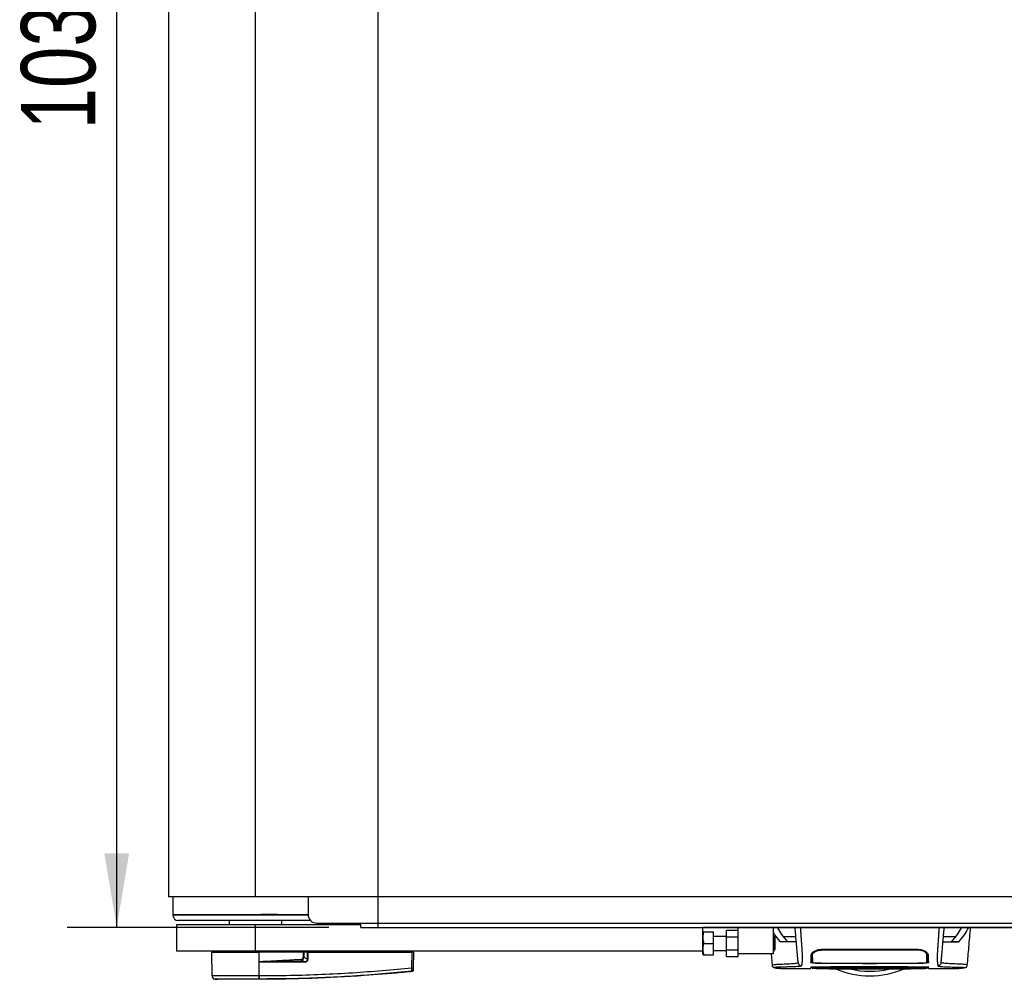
# Model space of a CAD drawing. Header units: millimetres. Extents: x 0 to 420, y 0 to 297.
# Tile 3 of 64: x 51 to 91, y 69 to 108. Entities that reach past the tile are written whole.
import ezdxf

# ---------------------------------------------------------------- set-up
doc = ezdxf.new("R2010")
doc.units = ezdxf.units.MM
doc.layers.add('QUOTE', color=174, linetype='Continuous')
doc.styles.add('SLDTEXTSTYLE3', font='TXT', dxfattribs={"width": 0.75})
doc.dimstyles.new('SLDDIMSTYLE0', dxfattribs={"dimtxt": 3, "dimasz": 3, "dimexe": 0, "dimexo": 0.0625, "dimgap": 0.75, "dimtad": 1, "dimlfac": 14.104679, "dimrnd": 1e-09, "dimzin": 12, "dimdsep": 46, "dimtxsty": 'SLDTEXTSTYLE3', "dimsah": 1, "dimcen": 0.09, "dimadec": 0, "dimazin": 3, "dimtfac": 1, "dimtdec": 3, "dimtofl": 0, "dimtmove": 0, "dimatfit": 3, "dimfxl": 0, "dimfrac": 2, "dimtolj": 1, "dimtzin": 12, "dimarcsym": 0})

# ---------------------------------------------------------------- blocks, each defined once
blk = doc.blocks.new('_D')
at = {"layer": 'QUOTE'}
for p, q in [((63.376, 144.607), (52.81, 144.607)), ((54.81, 71.227), (54.81, 144.607)), ((63.376, 71.227), (52.81, 71.227))]:
    blk.add_line(p, q, dxfattribs=at)
for points in [[(54.81, 144.607), (54.31, 141.607), (55.31, 141.607)], [(54.81, 71.227), (55.31, 74.227), (54.31, 74.227)]]:
    blk.add_solid(points, dxfattribs=at)
at = {"layer": 'QUOTE', "insert": (50.943, 103.483), "char_height": 3, "attachment_point": 1, "rotation": 90, "style": 'SLDTEXTSTYLE3'}
blk.add_mtext('1035', dxfattribs=at)

msp = doc.modelspace()

# ---------------------------------------------------------------- linework, layer by layer
at = {"color": 7, "linetype": 'Continuous'}
for q in [(65.37602, 144.60658), (211.42685, 71.22668)]:
    msp.add_line((65.37602, 71.22668), q, dxfattribs=at)
at = {"color": 7, "linetype": 'Continuous', "lineweight": 25}
for p, q in [((56.90366, 143.36586), (56.90366, 72.4674)), ((60.41313, 72.4674), (60.41313, 143.36586)), ((60.41313, 72.4674), (56.90366, 72.4674)), ((57.07951, 72.4674), (57.0809, 71.75841)), ((216.38975, 72.4674), (60.41313, 72.4674)), ((62.54009, 72.4674), (62.54009, 71.75841)), ((57.0809, 71.75841), (62.54009, 71.75841)), ((58.55869, 71.72296), (57.0809, 71.72296)), ((57.32905, 71.75841), (57.32905, 71.72296)), ((57.33935, 71.75841), (57.33935, 71.72296)), ((57.47479, 71.75841), (57.47479, 71.72296)), ((62.54186, 71.72296), (58.55869, 71.72296)), ((60.66501, 71.75841), (60.66501, 71.72296)), ((60.70452, 71.75132), (60.66501, 71.75132)), ((60.71351, 71.75132), (60.70452, 71.75132)), ((60.70452, 71.75132), (60.70452, 71.72296)), ((60.85661, 71.75132), (60.71351, 71.75132)), ((60.71351, 71.75132), (60.71351, 71.72296)), ((61.30342, 71.75132), (60.85661, 71.75132)), ((60.85661, 71.75132), (60.85661, 71.72296)), ((61.35001, 71.75841), (61.35001, 71.72296)), ((57.2227, 71.33302), (57.2227, 70.26955)), ((60.41313, 71.33302), (57.2227, 71.33302)), ((62.64142, 71.51027), (57.2936, 71.51027)), ((59.34966, 71.51027), (59.34966, 71.33302)), ((60.41313, 70.26955), (60.41313, 71.33302)), ((64.66704, 71.33302), (60.41313, 71.33302)), ((61.47661, 71.33302), (61.47661, 71.51027)), ((62.89458, 71.40392), (213.9083, 71.40392)), ((64.66704, 71.22668), (64.66704, 71.33302)), ((64.66704, 71.22668), (78.49224, 71.22668)), ((65.37602, 71.22668), (65.37602, 71.40392)), ((78.49224, 70.26955), (78.49224, 71.22668)), ((198.31064, 71.22668), (78.49224, 71.22668)), ((79.91021, 70.1632), (79.91021, 71.22668)), ((81.32818, 71.22668), (81.32818, 70.1632)), ((81.52257, 71.21294), (81.32818, 71.21294)), ((89.21902, 71.21294), (88.93262, 71.21294)), ((89.23056, 71.22668), (89.21902, 71.21294)), ((78.50012, 71.04943), (78.49224, 71.0317)), ((78.5318, 71.04943), (78.91763, 71.04943)), ((78.91763, 70.58859), (78.91763, 71.04943)), ((79.44937, 70.87218), (78.91763, 70.87218)), ((79.44937, 71.12072), (79.91021, 71.12072)), ((79.44937, 70.85466), (79.44937, 71.12072)), ((79.44937, 70.85466), (79.91021, 70.85466)), ((79.44937, 70.32252), (79.44937, 70.85466)), ((81.37072, 70.87218), (81.32818, 70.87218)), ((81.39908, 70.84382), (81.37072, 70.87218)), ((81.37072, 70.305), (81.37072, 70.87218)), ((81.39908, 70.84382), (81.39908, 70.33335)), ((81.74558, 70.86558), (82.246, 70.86558)), ((88.20919, 70.86558), (88.70961, 70.86558)), ((78.5318, 70.58859), (78.91763, 70.58859)), ((78.91763, 70.12775), (78.91763, 70.58859)), ((81.63293, 70.65288), (81.61837, 70.66112)), ((81.61837, 70.66112), (81.91086, 70.66112)), ((88.54433, 70.66112), (88.83681, 70.66112)), ((88.83681, 70.66112), (88.82226, 70.65288)), ((60.41313, 70.26955), (57.2227, 70.26955)), ((58.64098, 70.2341), (58.64927, 69.28469)), ((58.64098, 70.2341), (60.56203, 70.2341)), ((58.67612, 70.26955), (58.6755, 70.2341)), ((78.49224, 70.26955), (60.41313, 70.26955)), ((60.56058, 70.2341), (60.56056, 70.26955)), ((60.56133, 69.28464), (60.56203, 70.2341)), ((60.56203, 70.2341), (60.56237, 70.2341)), ((60.56577, 69.84434), (60.56237, 70.2341)), ((62.35957, 70.2341), (60.56237, 70.2341)), ((62.34845, 70.2341), (62.34819, 70.26955)), ((62.52306, 70.2341), (62.365, 70.2341)), ((62.37238, 70.02565), (62.52194, 69.9479)), ((62.49857, 70.2341), (62.49814, 70.26955)), ((62.52194, 69.9479), (62.52306, 70.2341)), ((62.52306, 70.2341), (62.53632, 70.2341)), ((62.53353, 70.2341), (62.53348, 70.26955)), ((62.53632, 70.2341), (62.5352, 69.9479)), ((62.53632, 70.2341), (66.74173, 70.2341)), ((66.73619, 69.59926), (66.74173, 70.2341)), ((66.73912, 70.2341), (66.73906, 70.26955)), ((66.79368, 70.2341), (66.74173, 70.2341)), ((66.75916, 70.2341), (66.75854, 70.26955)), ((66.79368, 70.2341), (66.78814, 69.59926)), ((75.19768, 70.26955), (75.19768, 70.26777)), ((75.76412, 70.26777), (75.76412, 70.26955)), ((78.49224, 70.14547), (78.49224, 70.26955)), ((78.49224, 70.14547), (78.50012, 70.12775)), ((78.5318, 70.12775), (78.91763, 70.12775)), ((78.91763, 70.305), (79.44937, 70.305)), ((79.44937, 70.32252), (79.91021, 70.32252)), ((79.44937, 70.05646), (79.44937, 70.32252)), ((79.44937, 70.05646), (79.91021, 70.05646)), ((79.91021, 70.05646), (79.91021, 70.1632)), ((81.32818, 70.1632), (79.91021, 70.1632)), ((81.24379, 70.1632), (81.2841, 69.70212)), ((81.32818, 70.305), (81.37072, 70.305)), ((81.37072, 70.305), (81.39908, 70.33335)), ((82.9187, 70.13587), (82.91816, 70.21579)), ((83.27789, 70.31712), (83.2779, 70.35243)), ((83.27789, 70.34754), (87.1773, 70.34754)), ((87.1773, 70.31707), (87.17729, 70.35247)), ((87.54646, 70.17376), (87.52171, 70.22939)), ((87.53649, 70.13583), (87.5366, 70.21592)), ((60.5658, 69.84041), (60.56577, 69.84434)), ((62.37955, 69.83188), (60.71574, 69.83188)), ((60.71665, 69.8502), (62.38045, 69.8502)), ((62.38045, 69.8502), (62.25581, 69.915)), ((81.29266, 69.70253), (81.29241, 69.70285)), ((82.90952, 69.61313), (82.90923, 69.59316)), ((82.90944, 69.60535), (82.90952, 69.60997)), ((83.27789, 69.78558), (84.90855, 69.78558)), ((83.27789, 69.6144), (84.90855, 69.6144)), ((83.30293, 69.78828), (84.944, 69.78838)), ((87.14216, 69.62032), (83.31303, 69.62032)), ((83.47129, 69.64153), (86.99006, 69.64153)), ((83.94257, 69.64829), (86.51263, 69.64829)), ((84.90855, 69.77533), (84.90855, 69.78558)), ((85.54664, 69.77533), (84.90855, 69.77533)), ((84.90855, 69.61631), (85.54664, 69.61631)), ((84.90855, 69.61631), (84.90855, 69.6144)), ((84.944, 69.78838), (84.944, 69.77958)), ((84.944, 69.77958), (85.51119, 69.77959)), ((84.944, 69.61445), (84.944, 69.61631)), ((85.51119, 69.61445), (84.944, 69.61445)), ((85.51119, 69.77959), (85.51119, 69.78838)), ((85.51119, 69.61445), (85.51119, 69.61631)), ((85.54664, 69.77533), (85.54664, 69.78558)), ((85.54664, 69.78558), (87.1773, 69.78558)), ((85.54664, 69.61631), (85.54664, 69.6144)), ((85.54664, 69.6144), (87.1773, 69.6144)), ((87.54593, 69.59561), (87.54563, 69.61557)), ((89.16252, 69.70253), (89.16278, 69.70285)), ((60.56133, 69.28464), (60.57284, 69.28464)), ((66.73636, 69.44904), (66.7364, 69.44905)), ((81.6284, 69.57878), (82.84817, 69.57878)), ((82.90902, 69.58146), (82.90903, 69.58192)), ((82.90923, 69.59297), (82.90929, 69.59667)), ((87.607, 69.57878), (88.8275, 69.57878)), ((88.83673, 69.57947), (88.8275, 69.57948)), ((58.77605, 69.14492), (58.89937, 69.13517)), ((60.56122, 69.13517), (60.56113, 69.13517))]:
    msp.add_line(p, q, dxfattribs=at)
at = {"color": 7, "linetype": 'Continuous', "lineweight": 25, "flags": 128}
for points in [[(61.30485, 71.75841), (61.30389, 71.75347), (61.30121, 71.74305), (61.29798, 71.73451), (61.2943, 71.72818), (61.29032, 71.72428), (61.2862, 71.72296)], [(60.71665, 69.8502), (60.63216, 69.84692), (60.56577, 69.84434)], [(82.91282, 70.00624), (82.91285, 69.95541), (82.91289, 69.90458), (82.91297, 69.8073)], [(83.27789, 69.6138), (83.67493, 69.61381), (84.944, 69.61385)], [(85.51119, 69.78838), (86.77637, 69.78833), (87.15226, 69.78828)], [(85.51119, 69.61385), (86.22021, 69.61383), (87.1773, 69.6138)], [(87.54222, 69.8073), (87.54231, 69.90677), (87.54234, 69.93287), (87.54238, 69.98428), (87.5424, 70.00624)]]:
    msp.add_lwpolyline(points, dxfattribs=at)
at = {"color": 7, "linetype": 'Continuous', "lineweight": 25}
for centre, radius, start, end in [((57.2936, 71.72296), 0.2127, 180, 270), ((62.89458, 71.75841), 0.35449, 180, 270), ((60.86262, 69.83379), 0.14689, 173.585658, 180.74759), ((111.22463, 72.2817), 49.02598, 182.731259, 182.766996), ((62.52642, 69.83379), 0.14689, 173.585658, 180.74759), ((62.52857, 68.14212), 1.80579, 89.78976, 90.21024), ((58.79106, 69.28592), 0.1418, 180.500011, 263.923128), ((60.02868, 69.25505), 0.53348, 348.081743, 3.180073), ((60.04025, 69.25469), 0.53343, 348.120168, 3.219012), ((66.76217, 71.16888), 1.56983, 269.051899, 270.948101), ((66.73087, 69.51615), 0.05655, 276.104195, 359.384141), ((85.22759, 72.82189), 3.54492, 247.229382, 292.883607), ((85.22759, 72.82189), 3.36218, 256.526839, 283.39008), ((57.68595, 69.47276), 2.89494, 353.303191, 353.496611)]:
    msp.add_arc(centre, radius, start, end, dxfattribs=at)
for centre, major_axis, ratio, start_param, end_param in [((62.19705, 70.0656), (0.1418, -0.07495), 0.66301777, 5.44064323, 6.61753007), ((62.19705, 70.06591), (0.16245, -0.08643), 0.77058227, 5.44273149, 6.61961833), ((62.28362, 70.02016), (0.24107, -0.11857), 0.60672542, 5.39359838, 6.57048522), ((62.28541, 70.01998), (0.22807, -0.11289), 0.5569608, 5.39481108, 6.57169792)]:
    msp.add_ellipse(centre, major_axis=major_axis, ratio=ratio, start_param=start_param, end_param=end_param, dxfattribs=at)
for points, knots in [([(81.51082, 71.22668), (81.5123, 71.22627), (81.51587, 71.2253), (81.5201, 71.21749), (81.52257, 71.21294)], [0, 0, 0, 0, 0.41680744, 1, 1, 1, 1]), ([(81.91086, 70.66112), (81.82669, 70.75806), (81.66831, 70.94047), (81.56907, 71.12601), (81.52257, 71.21294)], [0, 0, 0, 0, 0.53144215, 1, 1, 1, 1]), ([(82.33858, 69.80744), (82.33808, 69.81315), (82.33706, 69.82478), (82.33504, 69.84782), (82.33268, 69.87483), (82.33009, 69.9044), (82.3274, 69.93517), (82.32534, 69.95873), (82.32391, 69.97508), (82.32316, 69.98361), (82.32239, 69.99242), (82.3216, 70.00149), (82.32078, 70.01084), (82.31995, 70.02031), (82.31907, 70.03043), (82.31808, 70.04169), (82.31694, 70.05476), (82.31564, 70.06965), (82.31423, 70.08567), (82.31268, 70.10338), (82.31092, 70.12359), (82.30866, 70.14939), (82.3057, 70.1832), (82.30151, 70.23108), (82.29554, 70.29929), (82.28675, 70.39986), (82.27641, 70.51797), (82.26597, 70.6373), (82.25633, 70.74748), (82.24789, 70.844), (82.23966, 70.93803), (82.23332, 71.01047), (82.22802, 71.0711), (82.2237, 71.12048), (82.21912, 71.17279), (82.216, 71.20846), (82.21441, 71.22668)], [0, 0, 0, 0, 0.06946876, 0.14129082, 0.21546943, 0.28878046, 0.35249328, 0.41592792, 0.43212319, 0.44863682, 0.46546884, 0.48261925, 0.50008806, 0.51787528, 0.53516899, 0.55562395, 0.57924015, 0.60601761, 0.63595633, 0.6653451, 0.70151587, 0.73871879, 0.77505525, 0.80544439, 0.8348007, 0.86386977, 0.89313471, 0.91269266, 0.93347159, 0.95287654, 0.9643483, 0.97519881, 0.98089522, 0.9869973, 0.99335869, 1, 1, 1, 1]), ([(82.42791, 71.22668), (82.43001, 71.19706), (82.43422, 71.13781), (82.43993, 71.04992), (82.44423, 70.97849), (82.44735, 70.92297), (82.44963, 70.88133), (82.45168, 70.84369), (82.45365, 70.80709), (82.45578, 70.76915), (82.46015, 70.69564), (82.46766, 70.60025), (82.47676, 70.48109), (82.48555, 70.35993), (82.49363, 70.24118), (82.50059, 70.12976), (82.50492, 70.0471), (82.50641, 70.00023), (82.50643, 69.9701), (82.50565, 69.9481), (82.50443, 69.93168), (82.50315, 69.91819), (82.50218, 69.90873), (82.50127, 69.90019), (82.50042, 69.89246), (82.49951, 69.88437), (82.49854, 69.87593), (82.49752, 69.86718), (82.4964, 69.8579), (82.49509, 69.84732), (82.49348, 69.83464), (82.49152, 69.8193), (82.48943, 69.80309), (82.48727, 69.78631), (82.48536, 69.77101), (82.48356, 69.75605), (82.48186, 69.74031), (82.48033, 69.72361), (82.47931, 69.70667), (82.479, 69.69136), (82.47956, 69.68242), (82.47983, 69.67805)], [0, 0, 0, 0, 0.01040061, 0.02080672, 0.03106116, 0.03614099, 0.04145683, 0.04698488, 0.05107961, 0.056575, 0.06335413, 0.08477825, 0.10578404, 0.12644249, 0.15396653, 0.18250697, 0.21827305, 0.25692616, 0.28371553, 0.31573913, 0.35433978, 0.37618226, 0.39782595, 0.41302567, 0.42902685, 0.44584073, 0.46347795, 0.48194851, 0.50126173, 0.52284596, 0.55053669, 0.58490472, 0.6264984, 0.66378186, 0.70683381, 0.74242415, 0.78255841, 0.83794342, 0.89093876, 0.94676606, 1, 1, 1, 1]), ([(88.02728, 71.22668), (88.0253, 71.19919), (88.02104, 71.13995), (88.0154, 71.05197), (88.00916, 70.94853), (88.0045, 70.86198), (88.00032, 70.78477), (87.99613, 70.71284), (87.99006, 70.63122), (87.98286, 70.53978), (87.97643, 70.45359), (87.96908, 70.3518), (87.96156, 70.24119), (87.95491, 70.13478), (87.95058, 70.05363), (87.94927, 70.01609), (87.9489, 69.99675), (87.94882, 69.98975), (87.94879, 69.98302), (87.94881, 69.97654), (87.94889, 69.97028), (87.94902, 69.96423), (87.94933, 69.95449), (87.94999, 69.94184), (87.95131, 69.92536), (87.95322, 69.90653), (87.95577, 69.88325), (87.95782, 69.86583), (87.95915, 69.85496), (87.95959, 69.85144), (87.96007, 69.8476), (87.96059, 69.84344), (87.96116, 69.83896), (87.96177, 69.83416), (87.96243, 69.82903), (87.96342, 69.82128), (87.96475, 69.8109), (87.96633, 69.79873), (87.96808, 69.78495), (87.96982, 69.77101), (87.97164, 69.75591), (87.97365, 69.73733), (87.97537, 69.71622), (87.97627, 69.69495), (87.97565, 69.6835), (87.97535, 69.67805)], [0, 0, 0, 0, 0.00965422, 0.02080777, 0.03106144, 0.04695632, 0.05363076, 0.06332171, 0.07944787, 0.09513433, 0.11098812, 0.1264164, 0.15394151, 0.18248268, 0.21412153, 0.25173969, 0.25807756, 0.26470639, 0.27164528, 0.2789144, 0.28653502, 0.29452959, 0.30292173, 0.32825756, 0.35736257, 0.39783448, 0.44561968, 0.50125245, 0.50814496, 0.51574476, 0.52407276, 0.53315127, 0.54300388, 0.5536554, 0.56513175, 0.57745987, 0.6061763, 0.63677252, 0.6637765, 0.70682954, 0.7424198, 0.78369849, 0.86155909, 0.93405144, 1, 1, 1, 1]), ([(88.11661, 69.80744), (88.11711, 69.81315), (88.11813, 69.82478), (88.12014, 69.84782), (88.12251, 69.87483), (88.12509, 69.9044), (88.12779, 69.93517), (88.12985, 69.95873), (88.13128, 69.97508), (88.13202, 69.98361), (88.13279, 69.99242), (88.13359, 70.00149), (88.13441, 70.01084), (88.13523, 70.02031), (88.13612, 70.03043), (88.13711, 70.04169), (88.13825, 70.05476), (88.13955, 70.06965), (88.14095, 70.08567), (88.1425, 70.10338), (88.14427, 70.12359), (88.14653, 70.14939), (88.14949, 70.1832), (88.15367, 70.23108), (88.15964, 70.29929), (88.16844, 70.39986), (88.17877, 70.51797), (88.18921, 70.6373), (88.19885, 70.74748), (88.2073, 70.844), (88.21552, 70.93803), (88.22186, 71.01047), (88.22717, 71.0711), (88.23149, 71.12048), (88.23606, 71.17279), (88.23918, 71.20846), (88.24078, 71.22668)], [0, 0, 0, 0, 0.06946876, 0.14129082, 0.21546943, 0.28878046, 0.35249328, 0.41592792, 0.43212319, 0.44863682, 0.46546884, 0.48261925, 0.50008806, 0.51787528, 0.53516899, 0.55562395, 0.57924015, 0.60601761, 0.63595633, 0.6653451, 0.70151587, 0.73871879, 0.77505525, 0.80544439, 0.8348007, 0.86386977, 0.89313471, 0.91269266, 0.93347159, 0.95287654, 0.9643483, 0.97519881, 0.98089522, 0.9869973, 0.99335869, 1, 1, 1, 1]), ([(88.54433, 70.66112), (88.6285, 70.75806), (88.78688, 70.94047), (88.88612, 71.12601), (88.93262, 71.21294)], [0, 0, 0, 0, 0.53144215, 1, 1, 1, 1]), ([(88.83681, 70.66112), (88.91496, 70.75218), (89.0715, 70.93458), (89.16979, 71.12006), (89.21902, 71.21294)], [0, 0, 0, 0, 0.49918594, 1, 1, 1, 1]), ([(88.93262, 71.21294), (88.93509, 71.21749), (88.93932, 71.2253), (88.94288, 71.22627), (88.94437, 71.22668)], [0, 0, 0, 0, 0.58319256, 1, 1, 1, 1]), ([(89.17109, 69.70212), (89.19245, 69.94654), (89.23687, 70.45473), (89.28137, 70.96291), (89.30447, 71.22668)], [0, 0, 0, 0, 0.48094895, 1, 1, 1, 1]), ([(78.5318, 70.58859), (78.51944, 70.64615), (78.49433, 70.76304), (78.50188, 70.91935), (78.52363, 71.01392), (78.5318, 71.04943)], [0, 0, 0, 0, 0.37729563, 0.76615575, 1, 1, 1, 1]), ([(78.5318, 71.04943), (78.52548, 71.04943), (78.50694, 71.04943), (78.50331, 71.04943), (78.50091, 71.04943)], [0, 0, 0, 0, 0.34090533, 1, 1, 1, 1]), ([(81.61837, 70.66112), (81.53831, 70.75208), (81.42347, 70.88255), (81.35033, 71.01521), (81.32818, 71.05539)], [0, 0, 0, 0, 0.69712502, 1, 1, 1, 1]), ([(78.5318, 70.12775), (78.51944, 70.18531), (78.49433, 70.3022), (78.50188, 70.45851), (78.52363, 70.55308), (78.5318, 70.58859)], [0, 0, 0, 0, 0.37729563, 0.76615575, 1, 1, 1, 1]), ([(82.26461, 70.65288), (82.25961, 70.65288), (82.24962, 70.65288), (82.16597, 70.65288), (82.02067, 70.65288), (81.81575, 70.65288), (81.69387, 70.65288), (81.63293, 70.65288)], [0, 0, 0, 0, 0.12264871, 0.2454767, 0.49573627, 0.74787131, 1, 1, 1, 1]), ([(88.19058, 70.65288), (88.19557, 70.65288), (88.20557, 70.65288), (88.28922, 70.65288), (88.43452, 70.65288), (88.63944, 70.65288), (88.76132, 70.65288), (88.82226, 70.65288)], [0, 0, 0, 0, 0.122648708, 0.245476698, 0.495736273, 0.747871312, 1, 1, 1, 1]), ([(62.34731, 70.02565), (62.3484, 70.06459), (62.35035, 70.1342), (62.35675, 70.20354), (62.35957, 70.2341)], [0, 0, 0, 0, 0.55939227, 1, 1, 1, 1]), ([(62.37238, 70.02565), (62.36822, 70.02564), (62.3608, 70.02561), (62.35143, 70.02564), (62.34731, 70.02565)], [0, 0, 0, 0, 0.56, 1, 1, 1, 1]), ([(62.365, 70.2341), (62.36451, 70.2341), (62.36337, 70.2341), (62.36144, 70.2341), (62.36007, 70.2341), (62.35957, 70.2341)], [0, 0, 0, 0, 0.31939567, 0.74819126, 1, 1, 1, 1]), ([(62.365, 70.2341), (62.36728, 70.19522), (62.37134, 70.12586), (62.37206, 70.05624), (62.37238, 70.02565)], [0, 0, 0, 0, 0.56058603, 1, 1, 1, 1]), ([(78.50136, 70.12775), (78.50356, 70.12775), (78.50689, 70.12775), (78.52547, 70.12775), (78.5318, 70.12775)], [0, 0, 0, 0, 0.6590791, 1, 1, 1, 1]), ([(82.85611, 69.80602), (82.85709, 69.83423), (82.85874, 69.88157), (82.86065, 69.93532), (82.86254, 69.99111), (82.86469, 70.05214), (82.86665, 70.10803), (82.86763, 70.13596)], [0, 0, 0, 0, 0.42314865, 0.71019334, 0.85405024, 0.92708002, 1, 1, 1, 1]), ([(82.86763, 70.13596), (82.87359, 70.15583), (82.8855, 70.19552), (82.96658, 70.26389), (83.07786, 70.31808), (83.19044, 70.34448), (83.25468, 70.34673), (83.27789, 70.34754)], [0, 0, 0, 0, 0.23569901, 0.47102523, 0.71420287, 0.89677912, 1, 1, 1, 1]), ([(82.9419, 70.23603), (82.93785, 70.23252), (82.91264, 70.21067), (82.91051, 70.1906), (82.90873, 70.17376)], [0, 0, 0, 0, 0.16065959, 1, 1, 1, 1]), ([(82.91297, 69.8073), (82.91308, 69.81363), (82.91366, 69.84697), (82.91457, 69.89933), (82.91555, 69.95532), (82.91656, 70.01327), (82.91799, 70.09506), (82.9187, 70.13587)], [0, 0, 0, 0, 0.10240933, 0.53970359, 0.76851946, 0.88450033, 1, 1, 1, 1]), ([(82.9187, 70.13587), (82.92354, 70.15303), (82.93324, 70.18745), (83.00304, 70.24547), (83.10013, 70.29159), (83.19948, 70.31436), (83.25679, 70.31639), (83.27789, 70.31714)], [0, 0, 0, 0, 0.23316514, 0.46784507, 0.70999165, 0.8932536, 1, 1, 1, 1]), ([(87.1773, 70.31709), (87.0435, 70.31718), (86.37451, 70.31767), (85.0747, 70.31826), (83.9087, 70.31753), (83.27789, 70.31714)], [0, 0, 0, 0, 0.10293773, 0.51468867, 1, 1, 1, 1]), ([(87.1773, 70.34754), (87.21807, 70.34506), (87.29948, 70.3401), (87.40992, 70.30372), (87.50356, 70.25245), (87.5721, 70.19123), (87.58249, 70.15408), (87.58756, 70.13596)], [0, 0, 0, 0, 0.18070781, 0.36082696, 0.55652595, 0.78366481, 1, 1, 1, 1]), ([(87.53649, 70.13583), (87.53165, 70.15299), (87.52194, 70.18742), (87.45211, 70.24544), (87.35501, 70.29156), (87.25566, 70.31432), (87.19838, 70.31634), (87.1773, 70.31709)], [0, 0, 0, 0, 0.23322605, 0.46795306, 0.7101047, 0.8933472, 1, 1, 1, 1]), ([(87.53649, 70.13583), (87.53716, 70.09717), (87.53851, 70.01998), (87.5393, 69.97469), (87.54003, 69.93295), (87.54092, 69.88197), (87.54169, 69.83747), (87.54222, 69.8073)], [0, 0, 0, 0, 0.10832852, 0.21630795, 0.32475275, 0.54221862, 1, 1, 1, 1]), ([(87.5385, 70.0202), (87.53821, 70.03857), (87.53773, 70.06898), (87.53729, 70.11467), (87.53704, 70.15386), (87.53689, 70.18256), (87.53681, 70.20461), (87.53677, 70.21576)], [0, 0, 0, 0, 0.42959393, 0.71082622, 0.80196602, 0.89986058, 1, 1, 1, 1]), ([(87.55226, 69.84151), (87.55163, 69.87738), (87.55069, 69.9312), (87.55003, 69.96932), (87.54921, 70.01604), (87.54906, 70.02453)], [0, 0, 0, 0, 0.62064574, 0.93113403, 1, 1, 1, 1]), ([(87.58756, 70.13596), (87.58856, 70.10729), (87.59058, 70.04989), (87.59278, 69.98736), (87.59465, 69.93228), (87.59656, 69.87834), (87.59816, 69.83231), (87.59907, 69.80602)], [0, 0, 0, 0, 0.0751699, 0.15046197, 0.30471802, 0.60298005, 1, 1, 1, 1]), ([(60.56577, 69.84434), (60.88086, 69.86538), (61.44349, 69.90295), (62.00659, 69.93253), (62.25434, 69.94554)], [0, 0, 0, 0, 0.56002694, 1, 1, 1, 1]), ([(60.71574, 69.83188), (60.70125, 69.83202), (60.65834, 69.83243), (60.60786, 69.83228), (60.57285, 69.83904), (60.5658, 69.84041)], [0, 0, 0, 0, 0.28926734, 0.85682964, 1, 1, 1, 1]), ([(62.25581, 69.915), (61.96853, 69.90202), (61.45552, 69.87884), (60.94242, 69.85895), (60.71665, 69.8502)], [0, 0, 0, 0, 0.55997408, 1, 1, 1, 1]), ([(81.28403, 69.70288), (81.29083, 69.68202), (81.30616, 69.63495), (81.34408, 69.61748), (81.36427, 69.61127), (81.40305, 69.60458), (81.46277, 69.59479), (81.54255, 69.58225), (81.60782, 69.57999), (81.63885, 69.57892)], [0, 0, 0, 0, 0.09524506, 0.21481146, 0.35891782, 0.50454818, 0.68519164, 0.85037784, 1, 1, 1, 1]), ([(81.29241, 69.70285), (81.28991, 69.70493), (81.27876, 69.7142), (81.34962, 69.72921), (81.51102, 69.74717), (81.71036, 69.75107), (81.88652, 69.75943), (82.00754, 69.76619), (82.12536, 69.77432), (82.22973, 69.78381), (82.31643, 69.79459), (82.33118, 69.80315), (82.33858, 69.80744)], [0, 0, 0, 0, 0.05089854, 0.22702003, 0.40458224, 0.58203707, 0.65175173, 0.7214755, 0.79113139, 0.86065893, 0.93011685, 1, 1, 1, 1]), ([(82.47983, 69.67805), (82.47595, 69.675), (82.46826, 69.66895), (82.41778, 69.66114), (82.35326, 69.65428), (82.27712, 69.64839), (82.19637, 69.64349), (82.11505, 69.63954), (82.0391, 69.63657), (81.96838, 69.63437), (81.90376, 69.63282), (81.84258, 69.63183), (81.78486, 69.63136), (81.68282, 69.63184), (81.55541, 69.6284), (81.44116, 69.62093), (81.38656, 69.61261), (81.3837, 69.60385), (81.4246, 69.59538), (81.50322, 69.58519), (81.58744, 69.58132), (81.6284, 69.57944)], [0, 0, 0, 0, 0.03686721, 0.07291704, 0.10855648, 0.14396977, 0.17902456, 0.21178707, 0.24346721, 0.27097218, 0.29845751, 0.32572816, 0.3526519, 0.37978509, 0.47831776, 0.57597942, 0.67287632, 0.75524138, 0.83791931, 0.92119484, 1, 1, 1, 1]), ([(82.33858, 69.80744), (82.34181, 69.79074), (82.34852, 69.75613), (82.38189, 69.71295), (82.42784, 69.68348), (82.46291, 69.67982), (82.47983, 69.67805)], [0, 0, 0, 0, 0.24120147, 0.5, 0.75879853, 1, 1, 1, 1]), ([(82.88008, 69.62289), (82.86397, 69.6233), (82.83117, 69.62416), (82.85031, 69.62498), (82.86005, 69.6254)], [0, 0, 0, 0, 0.49113601, 1, 1, 1, 1]), ([(82.84827, 69.58172), (82.84827, 69.58172), (82.84833, 69.58368), (82.84882, 69.59652), (82.84909, 69.6046), (82.84927, 69.60998)], [0, 0, 0, 0, 0.0000296, 0.33337067, 1, 1, 1, 1]), ([(82.84927, 69.60998), (82.85403, 69.61048), (82.86354, 69.6115), (82.93749, 69.61282), (83.04632, 69.61381), (83.16682, 69.61433), (83.24638, 69.61438), (83.27789, 69.6144)], [0, 0, 0, 0, 0.21474819, 0.42949365, 0.64433813, 0.85913498, 1, 1, 1, 1]), ([(82.85155, 69.62503), (82.85147, 69.62502), (82.85084, 69.62497), (82.85488, 69.62523), (82.86092, 69.62539), (82.86266, 69.62543)], [0, 0, 0, 0, 0.09601438, 0.73999036, 1, 1, 1, 1]), ([(83.27789, 69.78558), (83.23052, 69.7858), (83.13578, 69.78623), (83.00946, 69.78967), (82.91406, 69.79479), (82.86326, 69.80057), (82.85815, 69.80446), (82.85611, 69.80602)], [0, 0, 0, 0, 0.21411889, 0.42823185, 0.64257183, 0.85709722, 1, 1, 1, 1]), ([(82.85673, 69.84151), (82.85873, 69.83911), (82.86129, 69.83604), (82.89262, 69.83351), (82.89948, 69.83296)], [0, 0, 0, 0, 0.78096225, 1, 1, 1, 1]), ([(82.86005, 69.6254), (82.979, 69.62764), (83.20191, 69.63184), (83.38345, 69.63395), (83.46234, 69.64072), (83.47812, 69.64207)], [0, 0, 0, 0, 0.47789779, 0.89561471, 1, 1, 1, 1]), ([(83.31303, 69.62032), (83.28914, 69.62033), (83.2127, 69.62036), (83.08655, 69.62075), (82.96423, 69.62164), (82.89303, 69.62243), (82.8805, 69.62287), (82.88008, 69.62289)], [0, 0, 0, 0, 0.130278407, 0.416908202, 0.703504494, 0.990072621, 1, 1, 1, 1]), ([(82.91297, 69.8073), (82.91725, 69.80512), (82.92582, 69.80077), (82.99318, 69.79509), (83.09235, 69.79086), (83.20202, 69.78863), (83.27434, 69.7884), (83.30293, 69.78831)], [0, 0, 0, 0, 0.21516442, 0.43033682, 0.64528255, 0.85978468, 1, 1, 1, 1]), ([(83.47812, 69.64207), (83.48009, 69.64223), (83.49101, 69.64311), (83.53714, 69.64475), (83.64367, 69.64665), (83.78425, 69.64802), (83.8898, 69.6482), (83.94257, 69.64829)], [0, 0, 0, 0, 0.05239604, 0.28950373, 0.5264141, 0.76321943, 1, 1, 1, 1]), ([(86.51263, 69.64829), (86.52406, 69.64828), (86.58804, 69.64826), (86.70389, 69.64775), (86.83748, 69.64629), (86.93833, 69.64427), (86.96416, 69.64281), (86.97707, 69.64207)], [0, 0, 0, 0, 0.05157188, 0.28848308, 0.52553485, 0.76276029, 1, 1, 1, 1]), ([(86.97707, 69.64207), (87.05512, 69.63773), (87.20126, 69.62959), (87.43197, 69.6302), (87.56795, 69.6262), (87.59514, 69.6254)], [0, 0, 0, 0, 0.47837414, 0.89568468, 1, 1, 1, 1]), ([(87.54409, 69.62236), (87.54295, 69.62234), (87.52222, 69.6219), (87.438, 69.62121), (87.30153, 69.62046), (87.19528, 69.62036), (87.14216, 69.62032)], [0, 0, 0, 0, 0.01892941, 0.34589896, 0.6729266, 1, 1, 1, 1]), ([(87.15226, 69.78831), (87.19603, 69.78852), (87.28357, 69.78893), (87.40027, 69.79213), (87.48847, 69.79688), (87.53552, 69.80224), (87.54031, 69.80586), (87.54222, 69.8073)], [0, 0, 0, 0, 0.21399393, 0.42798011, 0.64218009, 0.8568088, 1, 1, 1, 1]), ([(87.59907, 69.80602), (87.59449, 69.80368), (87.58531, 69.79899), (87.51269, 69.79287), (87.40564, 69.78831), (87.28692, 69.78592), (87.20846, 69.78567), (87.1773, 69.78558)], [0, 0, 0, 0, 0.21475602, 0.42951429, 0.64422712, 0.85870581, 1, 1, 1, 1]), ([(87.1773, 69.6144), (87.22548, 69.61435), (87.32185, 69.61426), (87.4503, 69.61351), (87.54725, 69.6124), (87.59858, 69.61115), (87.60384, 69.61031), (87.60592, 69.60998)], [0, 0, 0, 0, 0.21471698, 0.42943093, 0.64424617, 0.85905702, 1, 1, 1, 1]), ([(87.54567, 69.60997), (87.54281, 69.61034), (87.53653, 69.61114), (87.48266, 69.61225), (87.39395, 69.61316), (87.28676, 69.61371), (87.21139, 69.61377), (87.1773, 69.6138)], [0, 0, 0, 0, 0.17894419, 0.39401351, 0.60853915, 0.8229777, 1, 1, 1, 1]), ([(87.59514, 69.6254), (87.60036, 69.62522), (87.61708, 69.62462), (87.61156, 69.62355), (87.56613, 69.62275), (87.54409, 69.62236)], [0, 0, 0, 0, 0.189438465, 0.606781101, 1, 1, 1, 1]), ([(87.54567, 69.60997), (87.54569, 69.60856), (87.54575, 69.60531), (87.54581, 69.60157), (87.54585, 69.59946)], [0, 0, 0, 0, 0.43708971, 1, 1, 1, 1]), ([(87.55686, 69.83321), (87.56898, 69.83441), (87.59506, 69.837), (87.59727, 69.83994), (87.59845, 69.84151)], [0, 0, 0, 0, 0.46450973, 1, 1, 1, 1]), ([(87.5947, 69.62535), (87.59761, 69.62526), (87.60207, 69.62512), (87.60213, 69.62511), (87.60215, 69.62511)], [0, 0, 0, 0, 0.65263471, 1, 1, 1, 1]), ([(87.60702, 69.57881), (87.60698, 69.57983), (87.6069, 69.58186), (87.60671, 69.58699), (87.60605, 69.60613), (87.60591, 69.60998)], [0, 0, 0, 0, 0.44375031, 0.88835233, 1, 1, 1, 1]), ([(87.60592, 69.60998), (87.60614, 69.60366), (87.60646, 69.59428), (87.60676, 69.58594), (87.60686, 69.58322)], [0, 0, 0, 0, 0.67452653, 1, 1, 1, 1]), ([(88.11661, 69.80744), (88.11337, 69.79074), (88.10666, 69.75613), (88.0733, 69.71295), (88.02735, 69.68348), (87.99227, 69.67982), (87.97535, 69.67805)], [0, 0, 0, 0, 0.24120147, 0.5, 0.75879853, 1, 1, 1, 1]), ([(87.97535, 69.67805), (87.98438, 69.67349), (88.00223, 69.66446), (88.10452, 69.65378), (88.22366, 69.64521), (88.35776, 69.63855), (88.49223, 69.63403), (88.61822, 69.63135), (88.74215, 69.63188), (88.86002, 69.62971), (88.96031, 69.62468), (89.02967, 69.61874), (89.06805, 69.61194), (89.07149, 69.60446), (89.03825, 69.59644), (88.98015, 69.58915), (88.91555, 69.58351), (88.87193, 69.57919), (88.84375, 69.57942), (88.83673, 69.57947)], [0, 0, 0, 0, 0.05621973, 0.11115266, 0.16546935, 0.21844746, 0.27546115, 0.32872461, 0.38365266, 0.45645174, 0.53050541, 0.6039745, 0.67660627, 0.75406842, 0.83144258, 0.90787271, 0.94870188, 0.98722177, 1, 1, 1, 1]), ([(89.16278, 69.70285), (89.16528, 69.70493), (89.17643, 69.7142), (89.10557, 69.72921), (88.94417, 69.74717), (88.74483, 69.75107), (88.56867, 69.75943), (88.44765, 69.76619), (88.32983, 69.77432), (88.22545, 69.78381), (88.13876, 69.79459), (88.12401, 69.80315), (88.11661, 69.80744)], [0, 0, 0, 0, 0.05089799, 0.22701958, 0.40458189, 0.58203683, 0.65175153, 0.72147534, 0.79113127, 0.86065885, 0.93011681, 1, 1, 1, 1]), ([(88.81634, 69.57892), (88.84736, 69.57999), (88.91263, 69.58225), (88.99241, 69.59479), (89.05214, 69.60458), (89.09091, 69.61127), (89.1111, 69.61748), (89.14902, 69.63495), (89.16436, 69.68202), (89.17116, 69.70288)], [0, 0, 0, 0, 0.149622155, 0.314808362, 0.495451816, 0.641082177, 0.785188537, 0.904754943, 1, 1, 1, 1]), ([(58.64927, 69.28469), (58.65397, 69.28467), (58.66353, 69.28463), (58.74042, 69.28462), (58.86211, 69.28471), (59.02747, 69.28466), (59.2336, 69.28463), (59.47126, 69.28474), (59.73793, 69.28462), (60.01264, 69.28467), (60.2908, 69.28468), (60.47045, 69.28466), (60.56133, 69.28464)], [0, 0, 0, 0, 0.10046502, 0.20384345, 0.30430944, 0.40768894, 0.50815524, 0.61153497, 0.71200234, 0.81538328, 0.9066108, 1, 1, 1, 1]), ([(66.73636, 69.44904), (66.71254, 69.44662), (66.56555, 69.4317), (65.92066, 69.36876), (64.59564, 69.26052), (62.68394, 69.15649), (61.26908, 69.14228), (60.56122, 69.13517)], [0, 0, 0, 0, 0.01170126, 0.07220884, 0.31419353, 0.65688711, 1, 1, 1, 1]), ([(66.73688, 69.45992), (65.9385, 69.38706), (64.72166, 69.27601), (63.08199, 69.19434), (61.82188, 69.15105), (60.98313, 69.15109), (60.56225, 69.14488), (60.56225, 69.14488)], [0, 0, 0, 0, 0.38876695, 0.59252789, 0.79628932, 0.99999932, 1, 1, 1, 1]), ([(60.57284, 69.28464), (60.99186, 69.28726), (61.82992, 69.29248), (63.08662, 69.3335), (64.72365, 69.41577), (65.9387, 69.52655), (66.73619, 69.59926)], [0, 0, 0, 0, 0.20362021, 0.40724063, 0.61094774, 1, 1, 1, 1]), ([(66.73688, 69.45992), (66.73729, 69.46305), (66.7381, 69.46931), (66.73841, 69.49756), (66.73799, 69.53611), (66.7371, 69.57233), (66.73638, 69.59365), (66.73619, 69.59926)], [0, 0, 0, 0, 0.22968814, 0.45959689, 0.68877935, 0.91808895, 1, 1, 1, 1]), ([(66.78732, 69.50497), (66.78724, 69.50301), (66.7869, 69.49458), (66.78253, 69.48006), (66.77114, 69.46434), (66.75524, 69.45287), (66.74268, 69.45032), (66.7364, 69.44905)], [0, 0, 0, 0, 0.07160669, 0.30681144, 0.53787451, 0.76893725, 1, 1, 1, 1]), ([(66.7364, 69.44905), (66.73644, 69.44925), (66.73658, 69.45002), (66.73676, 69.45573), (66.73688, 69.45992)], [0, 0, 0, 0, 0.26388418, 1, 1, 1, 1]), ([(66.78741, 69.51554), (66.78738, 69.51146), (66.78733, 69.50591), (66.78732, 69.50517), (66.78732, 69.50497)], [0, 0, 0, 0, 0.73657409, 1, 1, 1, 1]), ([(66.78814, 69.59926), (66.78811, 69.59588), (66.788, 69.58305), (66.78781, 69.56125), (66.78761, 69.53805), (66.78746, 69.5211), (66.78743, 69.51739), (66.78741, 69.51554)], [0, 0, 0, 0, 0.08210774, 0.31165455, 0.54070711, 0.77036972, 1, 1, 1, 1]), ([(81.6284, 69.57944), (81.63138, 69.57905), (81.63449, 69.57863), (81.63848, 69.57893), (81.63864, 69.57894)], [0, 0, 0, 0, 0.96013712, 1, 1, 1, 1]), ([(82.90899, 69.58001), (83.09205, 69.57483), (83.46744, 69.56421), (84.03832, 69.56344), (84.62423, 69.56346), (85.28015, 69.56329), (86.00298, 69.56234), (86.77959, 69.55995), (87.2931, 69.57342), (87.54619, 69.58006)], [0, 0, 0, 0, 0.12052488, 0.24714067, 0.37252922, 0.4974044, 0.66507391, 0.83492694, 1, 1, 1, 1]), ([(60.55066, 69.14488), (60.46731, 69.14489), (60.30061, 69.14492), (60.04364, 69.14489), (59.78785, 69.1449), (59.54108, 69.14496), (59.3196, 69.14489), (59.12859, 69.14489), (58.97453, 69.14492), (58.86143, 69.14485), (58.78979, 69.14494), (58.78063, 69.14493), (58.77605, 69.14492)], [0, 0, 0, 0, 0.09230362, 0.18460708, 0.28653845, 0.3884688, 0.49039805, 0.59232883, 0.69424704, 0.79616636, 0.8980845, 1, 1, 1, 1]), ([(60.56113, 69.13517), (60.45587, 69.13517), (60.24503, 69.13517), (59.93446, 69.13517), (59.64576, 69.13517), (59.38905, 69.13517), (59.17762, 69.13517), (59.01987, 69.13517), (58.91793, 69.13517), (58.90555, 69.13517), (58.89937, 69.13517)], [0, 0, 0, 0, 0.12488045, 0.25013958, 0.37464939, 0.49981249, 0.62476421, 0.74955772, 0.87492377, 1, 1, 1, 1]), ([(60.56225, 69.14488), (60.56225, 69.14488), (60.55838, 69.14488), (60.55452, 69.14488), (60.55066, 69.14488)], [0, 0, 0, 0, 0.00036549, 1, 1, 1, 1])]:
    msp.add_open_spline(points, degree=3, knots=knots, dxfattribs=at)

# ---------------------------------------------------------------- dimensions: what is measured, and where the dimension line sits
at = {"layer": 'QUOTE'}
dim = msp.add_linear_dim(base=(52.42918, 144.60658), p1=(65.37602, 71.22668), p2=(65.37602, 144.60658), angle=90, dimstyle='SLDDIMSTYLE0', dxfattribs=at)
dim.commit()
dim.dimension.update_dxf_attribs({"geometry": '_D', "text_midpoint": (52.42918, 107.91663), "dimtype": 160})

doc.saveas('drawing.dxf')
